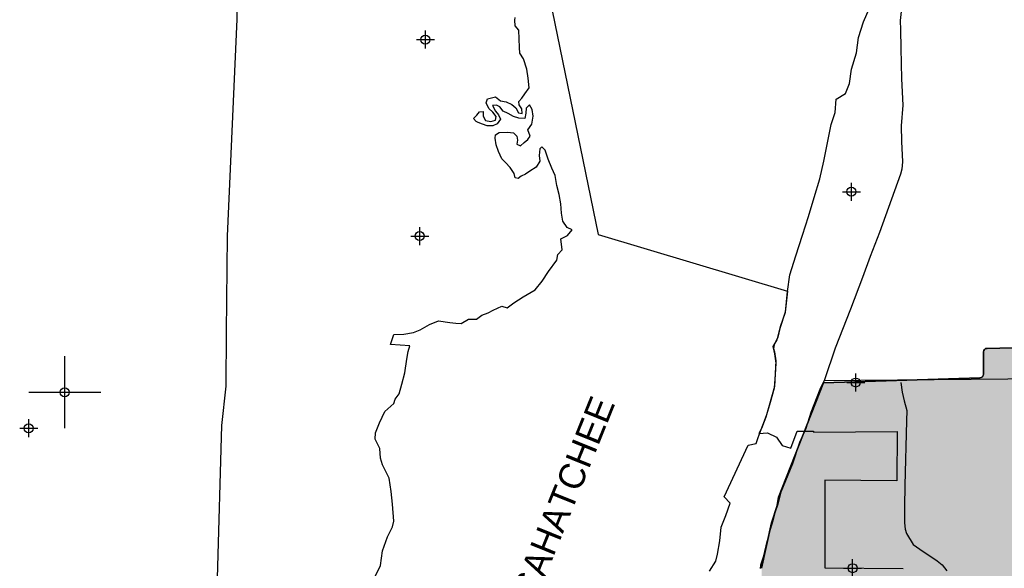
# Model space of a CAD drawing. Extents: x 136693 to 413893, y 707796 to 905796.
# Tile 55 of 70: x 186529 to 213874, y 818302 to 833528. Entities that reach past the tile are written whole.
import ezdxf

# ---------------------------------------------------------------- set-up
doc = ezdxf.new("R2010")
doc.units = 0
doc.header["$LTSCALE"] = 2000
doc.header["$PDMODE"] = 34
doc.header["$PDSIZE"] = 250
doc.linetypes.add('DASHED', pattern=[0])
doc.linetypes.add('LTYPE0', pattern=[0])
doc.layers.get('0').update_dxf_attribs({"linetype": 'CONTINUOUS'})
for name, color, linetype in [('1990WSHEDS', 3, 'CONTINUOUS'), ('700', 7, 'LTYPE0'), ('CITY', 14, 'DASHED'), ('MAJROADS', 9, 'CONTINUOUS'), ('NAMES', 7, 'CONTINUOUS'), ('SEC', 2, 'CONTINUOUS'), ('WATER', 4, 'CONTINUOUS'), ('WHISKEYFILL', 11, 'CONTINUOUS'), ('WSHEDS', 3, 'CONTINUOUS')]:
    doc.layers.add(name, color=color, linetype=linetype)

# ---------------------------------------------------------------- blocks, each defined once
blk = doc.blocks.new('TICK')
at = {"color": 0}
for points in [[(500, 0), (500, 1000)], [(0, 500), (1000, 500)]]:
    blk.add_lwpolyline(points, dxfattribs=at)
blk.add_point((500, 500), dxfattribs=at)
blk = doc.blocks.new('CITY')
at = {"layer": 'CITY', "color": 0}
blk.add_lwpolyline([(201178, 834467), (202594, 827570), (207856, 825995), (207790, 825407), (207642, 824955), (207581, 824717), (207483, 824506), (207464, 824406), (207487, 824313), (207525, 824060), (207491, 823349), (207348, 822817), (207249, 822495), (207135, 822186), (207057, 822041), (207301, 822058), (207546, 821937), (207709, 821707), (207945, 821636), (208122, 822105), (208564, 822105), (208583, 822076), (210897, 822103), (210892, 820733), (208888, 820747), (208889, 818315), (211064, 818297)], dxfattribs=at)

msp = doc.modelspace()

# ---------------------------------------------------------------- linework, layer by layer
at = {"layer": '1990WSHEDS', "color": 0}
msp.add_lwpolyline([(207133, 818302), (207410, 819568), (207568, 820043), (207607, 820280), (208852, 823448), (213196, 823590, 0.403179), (213293, 823689), (213296, 824306, -0.407834), (213394, 824406), (214100, 824417, 0.088145)], format="xyb", dxfattribs=at)
at = {"layer": '700', "color": 0}
msp.add_line((211000, 823462), (211040, 823186), dxfattribs=at)
at = {"layer": 'MAJROADS', "color": 0}
for points in [[(192588, 849276), (192575, 845347), (192612, 843587), (192574, 838459), (192562, 833540), (192290, 827518), (192262, 824854), (192250, 823354), (192133, 822265), (192009, 818026), (191705, 816613), (191645, 816345), (191562, 815357), (191449, 812668), (191449, 812668)], [(211007, 833759), (210980, 833508), (210987, 833248), (211000, 832737), (211019, 831890), (211055, 831153), (211009, 830583), (211023, 830148), (211044, 829586), (211025, 829377), (210991, 829243), (210743, 828549), (210409, 827621), (210144, 826953), (209939, 826376), (209606, 825491), (209179, 824413), (208879, 823535), (208751, 823268), (208503, 822624), (208358, 822181), (208187, 821797), (207990, 821204), (207666, 820410), (207580, 820084), (207503, 819841), (207442, 819616), (207373, 819382), (207253, 818922), (207175, 818612), (207106, 818386), (207097, 818294)], [(239660, 829126), (237457, 829120), (234803, 829119), (233653, 829063), (233231, 829009), (232918, 828901), (232310, 828621), (231897, 828296), (227549, 824271), (227303, 824083), (227108, 823981), (226597, 823779), (226362, 823725), (225508, 823624), (220257, 823576), (214987, 823563), (208874, 823508)], [(211040, 823186), (211089, 822948), (211168, 822677), (211161, 822397), (211113, 820595), (211101, 820020), (211103, 819566), (211123, 819388), (211160, 819267), (211346, 818964), (211525, 818828), (212007, 818511), (212148, 818396), (212274, 818233)]]:
    msp.add_lwpolyline(points, dxfattribs=at)
at = {"layer": 'SEC', "color": 0}
for p in [(197795, 832974), (209626, 828754), (197639, 827522), (209748, 823458), (186779, 822187), (209661, 818305)]:
    msp.add_point(p, dxfattribs=at)
at = {"layer": 'WATER', "color": 0}
for points in [[(205685, 818225), (205862, 818500), (205913, 818692), (205974, 819060), (206010, 819445), (206137, 819763), (206256, 820106), (206098, 820282), (206759, 821719), (206985, 821768), (207037, 821935), (207122, 822152), (207215, 822395), (207275, 822570), (207377, 822913), (207488, 823314), (207515, 823682), (207534, 823992), (207502, 824252), (207452, 824453), (207562, 824645), (207657, 825013), (207793, 825414), (207855, 825983), (207916, 826443), (208086, 826978), (208265, 827547), (208435, 828065), (208589, 828592), (208751, 829110), (208863, 829603), (208957, 830063), (209061, 830615), (209180, 830950), (209207, 831318), (209459, 831476), (209570, 831760), (209630, 832153), (209767, 832604), (209820, 833031), (209964, 833466), (210117, 833833)], [(196353, 817979), (196548, 818380), (196609, 818790), (196746, 819174), (196882, 819450), (196916, 819609), (196886, 820086), (196847, 820430), (196790, 820807), (196609, 821177), (196551, 821362), (196528, 821622), (196404, 821882), (196414, 822066), (196524, 822342), (196669, 822651), (196922, 822876), (196956, 822993), (197066, 823143), (197143, 823410), (197229, 823728), (197282, 824104), (197317, 824322), (197368, 824472), (196824, 824510), (196918, 824794), (197194, 824800), (197463, 824849), (197647, 824923), (197908, 825072), (198160, 825171), (198478, 825127), (198646, 825109), (198788, 825099), (198990, 825215), (199216, 825214), (199367, 825330), (199535, 825396), (199678, 825470), (199922, 825578), (200064, 825535), (200249, 825668), (200510, 825833), (200846, 826032), (201041, 826274), (201218, 826541), (201447, 826857), (201473, 827008), (201591, 827141), (201560, 827443), (201744, 827534), (201871, 827692), (201729, 827760), (201613, 827937), (201573, 828155), (201558, 828415), (201509, 828675), (201444, 828926), (201404, 829203), (201305, 829405), (201206, 829657), (201124, 829909), (201032, 830001), (200973, 829943), (200955, 829759), (200971, 829600), (200869, 829433), (200701, 829325), (200575, 829242), (200457, 829184), (200373, 829118), (200289, 829135), (200265, 829261), (200149, 829429), (200024, 829564), (199916, 829665), (199825, 829867), (199759, 830052), (199736, 830236), (199745, 830328), (199845, 830395), (200080, 830410), (200247, 830384), (200339, 830291), (200355, 830182), (200338, 830073), (200438, 830030), (200539, 830122), (200640, 830205), (200708, 830297), (200642, 830473), (200752, 830631), (200787, 830849), (200763, 831033), (200688, 831168), (200596, 831068), (200586, 830934), (200560, 830784), (200393, 830793), (200242, 830844), (200092, 830929), (199958, 830989), (199867, 831106), (199775, 831157), (199658, 831150), (199741, 830990), (199824, 830889), (199881, 830763), (199788, 830638), (199671, 830580), (199512, 830581), (199386, 830632), (199261, 830675), (199203, 830701), (199128, 830785), (199229, 830876), (199297, 830968), (199405, 830976), (199405, 830850), (199462, 830732), (199613, 830706), (199747, 830739), (199765, 830839), (199665, 830965), (199557, 831067), (199482, 831218), (199517, 831335), (199743, 831384), (199885, 831274), (200044, 831248), (200194, 831171), (200311, 831078), (200385, 830944), (200486, 830926), (200478, 831052), (200404, 831162), (200387, 831254), (200472, 831354), (200556, 831470), (200675, 831637), (200651, 831905), (200611, 832157), (200521, 832442), (200422, 832602), (200406, 832753), (200392, 833239), (200293, 833357), (200277, 833516), (200286, 833591)]]:
    msp.add_lwpolyline(points, dxfattribs=at)
at = {"layer": 'WHISKEYFILL', "color": 0}
for points in [[(213293, 807714), (213293, 823689), (213296, 807714), (213296, 824306)], [(213296, 807714), (213296, 824306), (213299, 807714), (213299, 824330)], [(213299, 807714), (213299, 824330), (213308, 807715), (213308, 824354)], [(213308, 807715), (213308, 824354), (213324, 807715), (213324, 824375)], [(213324, 807715), (213324, 824375), (213344, 807716), (213344, 824391)], [(213344, 807716), (213344, 824391), (213368, 807716), (213368, 824402)], [(213368, 807716), (213368, 824402), (213394, 807717), (213394, 824406)], [(213394, 807717), (213394, 824406), (214100, 807735), (214100, 824417)], [(213245, 807713), (213245, 823605), (213266, 807714), (213266, 823621)], [(213266, 807714), (213266, 823621), (213281, 807714), (213281, 823642)], [(213281, 807714), (213281, 823642), (213290, 807714), (213290, 823667)], [(213290, 807714), (213290, 823667), (213293, 807714), (213293, 823689)], [(207607, 805043), (207607, 820280), (208852, 805020), (208852, 823448)], [(208852, 805020), (208852, 823448), (210028, 804997), (210028, 823486)], [(210028, 804997), (210028, 823486), (210054, 805000), (210054, 823487)], [(210054, 805000), (210054, 823487), (210078, 805010), (210078, 823488)], [(210078, 805010), (210078, 823488), (210099, 805025), (210099, 823489)], [(210099, 805025), (210099, 823489), (210115, 805046), (210115, 823489)], [(210115, 805046), (210115, 823489), (210125, 805068), (210125, 823490)], [(210125, 805068), (210125, 823490), (210232, 805418), (210232, 823493)], [(210232, 805419), (210232, 823493), (210376, 805865), (210376, 823498)], [(210232, 805418), (210232, 823493), (210232, 805419), (210232, 823493)], [(210376, 805865), (210376, 823498), (210380, 805882), (210380, 823498)], [(210380, 805882), (210380, 823498), (210470, 806500), (210470, 823501)], [(210470, 806500), (210470, 823501), (210471, 806515), (210471, 823501)], [(210471, 807569), (210471, 823501), (210471, 806515), (210471, 823501)], [(210471, 807569), (210471, 823501), (210473, 807591), (210473, 823501)], [(210473, 807591), (210473, 823501), (210482, 807616), (210482, 823501)], [(210482, 807616), (210482, 823501), (210498, 807637), (210498, 823502)], [(210498, 807637), (210498, 823502), (210518, 807653), (210518, 823502)], [(210518, 807653), (210518, 823502), (210542, 807664), (210542, 823503)], [(210542, 807664), (210542, 823503), (210567, 807669), (210567, 823504)], [(210567, 807669), (210567, 823504), (210954, 807681), (210954, 823517)], [(210954, 807681), (210954, 823517), (210973, 807680), (210973, 823517)], [(210973, 807680), (210973, 823517), (211178, 807649), (211178, 823524)], [(211178, 807649), (211178, 823524), (211204, 807649), (211204, 823525)], [(211204, 807649), (211204, 823525), (211230, 807655), (211230, 823525)], [(211230, 807655), (211230, 823525), (211249, 807665), (211249, 823526)], [(211249, 807665), (211249, 823526), (211276, 807684), (211276, 823527)], [(211276, 807684), (211276, 823527), (211286, 807690), (211286, 823527)], [(211286, 807690), (211286, 823527), (211311, 807699), (211311, 823528)], [(211311, 807699), (211311, 823528), (211337, 807701), (211337, 823529)], [(211337, 807701), (211337, 823529), (212383, 807655), (212383, 823563)], [(212383, 807655), (212383, 823563), (212394, 807654), (212394, 823563)], [(212394, 807654), (212394, 823563), (212500, 807638), (212500, 823567)], [(212500, 807638), (212500, 823567), (212526, 807638), (212526, 823568)], [(212526, 807638), (212526, 823568), (212528, 807638), (212528, 823568)], [(212528, 807638), (212528, 823568), (212603, 807647), (212603, 823570)], [(212603, 807647), (212603, 823570), (212628, 807654), (212628, 823571)], [(212628, 807654), (212628, 823571), (212632, 807655), (212632, 823571)], [(212632, 807655), (212632, 823571), (212712, 807691), (212712, 823574)], [(212712, 807691), (212712, 823574), (212725, 807696), (212725, 823574)], [(212725, 807696), (212725, 823574), (212751, 807700), (212751, 823575)], [(212751, 807700), (212751, 823575), (213196, 807712), (213196, 823590)], [(213196, 807712), (213196, 823590), (213222, 807712), (213222, 823594)], [(213222, 807712), (213222, 823594), (213245, 807713), (213245, 823605)], [(207568, 805044), (207568, 820043), (207607, 805043), (207607, 820280)], [(207410, 805053), (207410, 819568), (207501, 805045), (207501, 819843)], [(207501, 805045), (207501, 819843), (207568, 805044), (207568, 820043)], [(207133, 805078), (207133, 818302), (207410, 805053), (207410, 819568)]]:
    msp.add_solid(points, dxfattribs=at)
at = {"layer": 'WSHEDS', "color": 0}
msp.add_lwpolyline([(216261, 824345), (215118, 824339, -0.402119), (215018, 824434), (215009, 824646, 0.315509), (214940, 824737), (214802, 824781, 0.12948), (214752, 824783), (214589, 824749, 0.179341), (214530, 824712), (214449, 824604, -0.075301), (214427, 824583), (214295, 824489, -0.062674), (214273, 824477), (214135, 824424, -0.088145), (214100, 824417), (213394, 824406, 0.407834), (213296, 824306), (213293, 823689, -0.403179), (213196, 823590), (208852, 823448), (207607, 820280), (207568, 820043)], format="xyb", dxfattribs=at)
msp.add_lwpolyline([(207410, 819568), (207133, 818302)], dxfattribs=at)

# ---------------------------------------------------------------- block references
at = {"color": 0, "xscale": 2, "yscale": 2, "zscale": 2}
msp.add_blockref('TICK', (186779, 822187), dxfattribs=at)
at = {"layer": 'NAMES', "color": 0}
msp.add_blockref('CITY', (0, 0), dxfattribs=at)

# ---------------------------------------------------------------- texts
at = {"layer": 'WATER', "color": 0}
msp.add_text('CALOOSAHATCHEE', height=720, rotation=68, dxfattribs=at).set_placement((199607, 814289))

doc.saveas('drawing.dxf')
